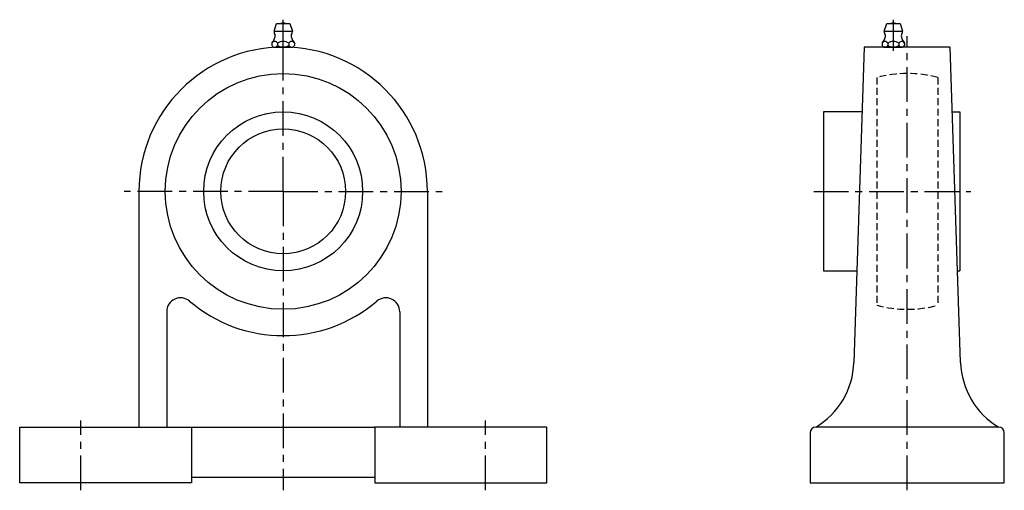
# Model space of a CAD drawing. Extents: x 0 to 355, y -3 to 167.
import ezdxf

# ---------------------------------------------------------------- set-up
doc = ezdxf.new("R2010")
doc.units = 0
doc.header["$LTSCALE"] = 10
doc.linetypes.add('CENTER', pattern=[2, 1.25, -0.25, 0.25, -0.25])
doc.linetypes.add('HIDDEN', pattern=[0.375, 0.25, -0.125])
doc.layers.get('0').update_dxf_attribs({"linetype": 'CONTINUOUS'})
doc.layers.add('HIDDEN', color=3, linetype='HIDDEN')

msp = doc.modelspace()

# ---------------------------------------------------------------- linework, layer by layer
for p, q in [((95, 155.6919), (95, 166.879427)), ((315, 155.6919), (315, 166.879427)), ((304.5, 157), (300.766971, 43.35)), ((335.5, 157), (304.5, 157)), ((339.233029, 43.35), (335.5, 157)), ((289.8, 133.65), (289.8, 76.35)), ((303.733029, 133.65), (289.8, 133.65)), ((336.266971, 133.65), (339, 133.65)), ((339, 133.65), (339, 76.35)), ((43, 105), (43, 20)), ((147, 105), (147, 20)), ((289.8, 76.35), (301.850912, 76.35)), ((338.149087, 76.35), (339, 76.35)), ((53, 61.641033), (53, 20)), ((137, 61.641033), (137, 20)), ((0, 20), (62, 20)), ((0, 0), (0, 20)), ((62, 20), (62, 0)), ((62, 20), (128, 20)), ((128, 20), (128, 0)), ((190, 20), (128, 20)), ((190, 0), (190, 20)), ((285, 18), (285, 0)), ((353, 20), (287, 20)), ((355, 0), (355, 18)), ((62, 0), (0, 0)), ((62, 2), (128, 2)), ((128, 0), (190, 0)), ((285, 0), (355, 0))]:
    msp.add_line(p, q)
at = {"linetype": 'CONTINUOUS'}
for p, q in [((91.7001, 162.7999), (92.6001, 165.4999)), ((92.6001, 165.4999), (97.3999, 165.4999)), ((97.3999, 165.4999), (98.2999, 162.7999)), ((311.7001, 162.7999), (312.6001, 165.4999)), ((312.6001, 165.4999), (317.3999, 165.4999)), ((317.3999, 165.4999), (318.2999, 162.7999)), ((91.7001, 162.7999), (98.2999, 162.7999)), ((311.7001, 162.7999), (318.2999, 162.7999)), ((90.95, 158.4718), (90.95, 157.5278)), ((91.7001, 157), (98.2999, 157)), ((92.975, 158.4718), (92.975, 157.5278)), ((95, 157), (95, 157)), ((97.025, 158.4718), (97.025, 157.5278)), ((99.05, 158.4718), (99.05, 157.5278)), ((310.95, 158.4718), (310.95, 157.5278)), ((311.7001, 157), (318.2999, 157)), ((312.975, 158.4718), (312.975, 157.5278)), ((315, 157), (315, 157)), ((317.025, 158.4718), (317.025, 157.5278)), ((319.05, 158.4718), (319.05, 157.5278))]:
    msp.add_line(p, q, dxfattribs=at)
at = {"linetype": 'CENTER'}
for p, q in [((95, 105), (95, 162.273352)), ((320, -2.740113), (320, 160.991435)), ((95, 105), (37.726648, 105)), ((95, 105), (152.273352, 105)), ((95, 105), (95, -2.7402)), ((286.265347, 105), (342.880181, 105)), ((22, -2.740113), (22, 22.416557)), ((168, -2.740113), (168, 22.416557))]:
    msp.add_line(p, q, dxfattribs=at)
for radius in [42.5, 28.65, 22.5]:
    msp.add_circle((95, 105), radius)
at = {"linetype": 'CONTINUOUS'}
for centre, radius, start, end in [((95, 162.4143), 3.2002, 74.6212, 105.3788), ((315, 162.4143), 3.2002, 74.6212, 105.3788), ((86.3312, 162.3013), 5.9999, 320.3375, 344.7683), ((95, 162.7999), 3.2999, 180, 207.0507), ((91.3487, 160.9351), 0.7999, 344.7674, 27.0696), ((98.6513, 160.9351), 0.8, 152.9304, 195.2326), ((103.6688, 162.3013), 6, 195.2317, 219.6625), ((95, 162.7999), 3.3, 332.9493, 0), ((306.3312, 162.3013), 5.9999, 320.3375, 344.7683), ((315, 162.7999), 3.2999, 180, 207.0507), ((311.3487, 160.9351), 0.7999, 344.7674, 27.0696), ((318.6513, 160.9351), 0.8, 152.9304, 195.2326), ((323.6688, 162.3013), 6, 195.2317, 219.6625), ((315, 162.7999), 3.3, 332.9493, 0), ((92.102, 157.543), 1.4814, 106.5909, 141.1281), ((92.102, 158.4566), 1.4811, 218.8826, 253.4091), ((91.9625, 157.9017), 1.0983, 75.0414, 104.9586), ((91.9625, 158.098), 1.0983, 255.0414, 284.9586), ((91.823, 157.543), 1.4814, 38.8719, 73.4091), ((91.823, 158.4566), 1.4814, 286.5909, 321.1283), ((95.5121, 153.6447), 5.4451, 106.5809, 117.7257), ((95.5121, 162.355), 5.4446, 242.2744, 253.4191), ((95, 154.9618), 4.0382, 75.0501, 104.9499), ((95, 161.0378), 4.0382, 255.0501, 284.9499), ((94.4879, 153.6447), 5.4448, 62.2701, 73.4191), ((94.4879, 162.355), 5.4451, 286.5809, 297.7299), ((98.177, 157.543), 1.4814, 106.5909, 141.1281), ((98.177, 158.4566), 1.4811, 218.8826, 253.4091), ((98.0375, 157.9017), 1.0983, 75.0414, 104.9586), ((98.0375, 158.098), 1.0983, 255.0414, 284.9586), ((97.898, 157.543), 1.4814, 38.8719, 73.4091), ((97.898, 158.4566), 1.4814, 286.5909, 321.1283), ((312.102, 157.543), 1.4814, 106.5909, 141.1281), ((312.102, 158.4566), 1.4811, 218.8826, 253.4091), ((311.9625, 157.9017), 1.0983, 75.0414, 104.9586), ((311.9625, 158.098), 1.0983, 255.0414, 284.9586), ((311.823, 157.543), 1.4814, 38.8719, 73.4091), ((311.823, 158.4566), 1.4814, 286.5909, 321.1283), ((315.5121, 153.6447), 5.4451, 106.5809, 117.7257), ((315.5121, 162.355), 5.4446, 242.2744, 253.4191), ((315, 154.9618), 4.0382, 75.0501, 104.9499), ((315, 161.0378), 4.0382, 255.0501, 284.9499), ((314.4879, 153.6447), 5.4448, 62.2701, 73.4191), ((314.4879, 162.355), 5.4451, 286.5809, 297.7299), ((318.177, 157.543), 1.4814, 106.5909, 141.1281), ((318.177, 158.4566), 1.4811, 218.8826, 253.4091), ((318.0375, 157.9017), 1.0983, 75.0414, 104.9586), ((318.0375, 158.098), 1.0983, 255.0414, 284.9586), ((317.898, 157.543), 1.4814, 38.8719, 73.4091), ((317.898, 158.4566), 1.4814, 286.5909, 321.1283)]:
    msp.add_arc(centre, radius, start, end, dxfattribs=at)
for centre, radius, start, end in [((95, 105), 52, 0, 180), ((58, 61.641033), 5, 49.524502, 180), ((95, 105), 52, 229.524502, 310.475498), ((132, 61.641033), 5, 0, 130.475498), ((272.507279, 44.278238), 28.274932, 300.834788, 358.118698), ((367.492721, 44.278238), 28.274932, 181.881302, 239.165212), ((287, 18), 2, 90, 180), ((353, 18), 2, 0, 90)]:
    msp.add_arc(centre, radius, start, end)
at = {"layer": 'HIDDEN'}
for p, q in [((309, 146.051797), (309, 63.948203)), ((331, 146.051797), (331, 63.948203))]:
    msp.add_line(p, q, dxfattribs=at)
for start, end in [(74.999734, 105.000266), (254.999734, 285.000266)]:
    msp.add_arc((320, 105), 42.5, start, end, dxfattribs=at)

doc.saveas('drawing.dxf')
